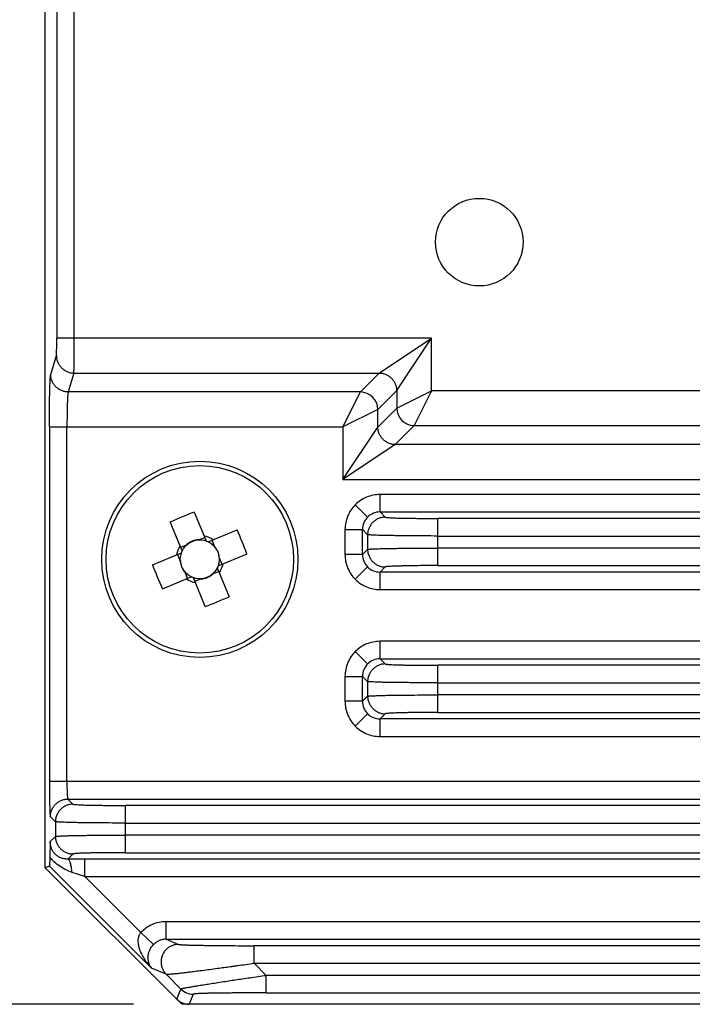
# Model space of a CAD drawing. Header units: inches. Extents: x 0 to 22, y 0 to 17.
# Tile 4 of 29: x 3.5 to 4.3, y 5.8 to 6.9. Entities that reach past the tile are written whole.
import ezdxf

# ---------------------------------------------------------------- set-up
doc = ezdxf.new("R2010")
doc.units = ezdxf.units.IN
doc.header["$LTSCALE"] = 1.21
doc.header["$MEASUREMENT"] = 0
doc.layers.get('0').update_dxf_attribs({"linetype": 'CONTINUOUS'})
doc.layers.add('DIMENSIONS', color=7, linetype='CONTINUOUS')
doc.styles.get("Standard").update_dxf_attribs({"font": 'txt', "width": 0.8})
doc.dimstyles.new('DIMSTYLE_7', dxfattribs={"dimtxt": 0.125, "dimasz": 0.18, "dimexe": 0.18, "dimexo": 0.0625, "dimgap": 0.09, "dimtad": 0, "dimtih": 1, "dimtoh": 1, "dimdec": 1, "dimdsep": 46, "dimtxsty": 'STANDARD', "dimblk": '_FILLED', "dimblk1": '_FILLED', "dimblk2": '_FILLED', "dimcen": 0.09, "dimadec": 0, "dimazin": 0, "dimtfac": 1, "dimtdec": 1, "dimtofl": 0, "dimtmove": 0, "dimatfit": 3, "dimldrblk": '_FILLED', "dimfxl": 1, "dimtolj": 1, "dimarcsym": 0})

# ---------------------------------------------------------------- blocks, each defined once
blk = doc.blocks.new('_FILLED')
at = {"color": 0, "linetype": 'BYBLOCK'}
blk.add_solid([(0, 0), (-1, 0.1736), (-1, -0.1736)], dxfattribs=at)
blk = doc.blocks.new('*D12')
at = {"layer": 'DIMENSIONS', "color": 2, "linetype": 'CONTINUOUS'}
for p, q in [((4.8471, 7.993), (2.6906, 7.993)), ((2.8156, 7.993), (2.8156, 7.1057)), ((2.8156, 5.781), (2.8156, 6.6682)), ((3.6647, 5.781), (2.6906, 5.781))]:
    blk.add_line(p, q, dxfattribs=at)
at = {"layer": 'DIMENSIONS', "color": 2, "linetype": 'CONTINUOUS', "xscale": 0.18, "yscale": 0.18, "zscale": 0.18}
for p, rotation in [((2.8156, 7.993), 90), ((2.8156, 5.781), 270)]:
    blk.add_blockref('_FILLED', p, dxfattribs=dict(at, rotation=rotation))
at = {"layer": 'DIMENSIONS', "color": 2, "linetype": 'CONTINUOUS', "insert": (2.7156, 7.0432), "char_height": 0.125, "width": 0.6, "attachment_point": 2, "line_spacing_factor": 0.9}
blk.add_mtext('56.2\\P[2.21]', dxfattribs=at)

msp = doc.modelspace()

# ---------------------------------------------------------------- linework, layer by layer
at = {"color": 7, "linetype": 'CONTINUOUS'}
for p, q in [((3.5656, 5.9344), (3.5656, 7.8438)), ((3.5982, 6.5293), (3.5982, 7.6434)), ((3.5785, 7.6237), (3.5785, 6.5293)), ((3.9997, 6.5293), (3.5785, 6.5293)), ((3.9408, 6.4901), (3.9997, 6.5293)), ((3.9604, 6.4704), (3.9997, 6.5293)), ((3.9997, 6.4702), (3.9997, 6.5293)), ((3.5717, 6.4884), (3.5781, 6.5097)), ((3.5977, 6.4901), (3.5914, 6.4688)), ((3.5977, 6.4901), (3.9408, 6.4901)), ((3.9196, 6.4688), (3.9408, 6.4901)), ((3.9604, 6.4704), (3.9392, 6.4492)), ((3.9604, 6.4704), (3.9604, 6.4506)), ((3.9604, 6.4506), (3.9997, 6.4702)), ((3.9997, 6.4702), (3.9801, 6.431)), ((4.8567, 6.4702), (3.9997, 6.4702)), ((3.9196, 6.4688), (3.5914, 6.4688)), ((3.9, 6.4296), (3.9196, 6.4688)), ((3.9392, 6.4492), (3.9, 6.4296)), ((3.9392, 6.4293), (3.9604, 6.4506)), ((3.9392, 6.4293), (3.9392, 6.4492)), ((3.5703, 6.4296), (3.5703, 6.0312)), ((3.5703, 6.4296), (3.9, 6.4296)), ((3.59, 6.0312), (3.59, 6.4296)), ((3.9, 6.4296), (3.9, 6.3705)), ((3.9, 6.3705), (3.9392, 6.4293)), ((3.9801, 6.431), (3.9588, 6.4097)), ((3.9801, 6.431), (4.8763, 6.431)), ((3.9588, 6.4097), (3.9, 6.3705)), ((4.8975, 6.4097), (3.9588, 6.4097)), ((3.9, 6.3705), (4.9564, 6.3705)), ((4.9146, 6.3536), (3.9417, 6.3536)), ((3.9417, 6.334), (3.9417, 6.3536)), ((3.9139, 6.3421), (3.9278, 6.3282)), ((3.733, 6.3339), (3.7464, 6.3014)), ((3.9417, 6.334), (3.9474, 6.3282)), ((3.9417, 6.334), (4.9146, 6.334)), ((4.8499, 6.3267), (4.0065, 6.3267)), ((4.0065, 6.2738), (4.0065, 6.3267)), ((3.7195, 6.2903), (3.7061, 6.3228)), ((3.7376, 6.3026), (3.7447, 6.3055)), ((3.7487, 6.3005), (3.7812, 6.3139)), ((3.9023, 6.3143), (3.922, 6.3143)), ((3.9023, 6.3143), (3.9023, 6.2862)), ((3.9277, 6.3085), (3.922, 6.3143)), ((3.922, 6.2862), (3.922, 6.3143)), ((3.9277, 6.3085), (3.9277, 6.2919)), ((4.0065, 6.307), (4.8499, 6.307)), ((3.7178, 6.2944), (3.7249, 6.2973)), ((3.7528, 6.3022), (3.7557, 6.2951)), ((4.8499, 6.2934), (4.0065, 6.2934)), ((3.6861, 6.2746), (3.7185, 6.288)), ((3.7173, 6.2793), (3.7144, 6.2863)), ((3.7598, 6.2736), (3.7923, 6.287)), ((3.761, 6.2823), (3.7639, 6.2753)), ((3.922, 6.2862), (3.9023, 6.2862)), ((3.922, 6.2862), (3.9277, 6.2919)), ((3.7589, 6.2712), (3.7723, 6.2388)), ((3.9139, 6.2584), (3.9278, 6.2723)), ((3.9474, 6.2723), (3.9417, 6.2665)), ((4.0065, 6.2738), (4.8499, 6.2738)), ((3.6972, 6.2477), (3.7296, 6.2611)), ((3.7255, 6.2594), (3.7226, 6.2665)), ((3.7454, 6.2277), (3.732, 6.2601)), ((3.7606, 6.2672), (3.7535, 6.2642)), ((4.9146, 6.2665), (3.9417, 6.2665)), ((3.9417, 6.2468), (3.9417, 6.2665)), ((3.7407, 6.259), (3.7336, 6.256)), ((3.9417, 6.2468), (4.9146, 6.2468)), ((4.9146, 6.1887), (3.9417, 6.1887)), ((3.9417, 6.169), (3.9417, 6.1887)), ((3.9139, 6.1772), (3.9278, 6.1633)), ((3.9417, 6.169), (3.9474, 6.1633)), ((3.9417, 6.169), (4.9146, 6.169)), ((4.8499, 6.1618), (4.0065, 6.1618)), ((4.0065, 6.1088), (4.0065, 6.1618)), ((3.9023, 6.1493), (3.922, 6.1493)), ((3.9023, 6.1493), (3.9023, 6.1213)), ((3.9277, 6.1436), (3.922, 6.1493)), ((3.922, 6.1213), (3.922, 6.1493)), ((3.9277, 6.1436), (3.9277, 6.127)), ((4.0065, 6.1421), (4.8499, 6.1421)), ((4.8499, 6.1285), (4.0065, 6.1285)), ((3.922, 6.1213), (3.9023, 6.1213)), ((3.922, 6.1213), (3.9277, 6.127)), ((3.9139, 6.0934), (3.9278, 6.1073)), ((3.9474, 6.1073), (3.9417, 6.1016)), ((4.0065, 6.1088), (4.8499, 6.1088)), ((4.9146, 6.1016), (3.9417, 6.1016)), ((3.9417, 6.0819), (3.9417, 6.1016)), ((3.9417, 6.0819), (4.9146, 6.0819)), ((5.286, 6.0312), (3.5703, 6.0312)), ((3.591, 6.0115), (3.5967, 6.0058)), ((3.591, 6.0115), (5.2653, 6.0115)), ((5.2006, 6.0043), (3.6557, 6.0043)), ((3.6557, 5.9513), (3.6557, 6.0043)), ((3.577, 5.9861), (3.5713, 5.9919)), ((3.577, 5.9861), (3.577, 5.9695)), ((3.6557, 5.9846), (5.2006, 5.9846)), ((3.5712, 5.9637), (3.5707, 5.9459)), ((3.5712, 5.9637), (3.577, 5.9695)), ((5.2006, 5.971), (3.6557, 5.971)), ((3.6557, 5.9513), (5.2006, 5.9513)), ((3.5967, 5.9498), (3.5909, 5.944)), ((5.2463, 5.9441), (3.61, 5.9441)), ((3.61, 5.9244), (3.61, 5.9441)), ((3.5703, 5.9363), (3.5656, 5.9344)), ((3.5656, 5.9344), (3.719, 5.781)), ((3.5703, 5.9363), (3.6851, 5.8215)), ((3.61, 5.9244), (3.5957, 5.9291)), ((3.61, 5.9244), (3.6729, 5.8615)), ((3.61, 5.9244), (5.2463, 5.9244)), ((5.1549, 5.8737), (3.7015, 5.8737)), ((3.7015, 5.854), (3.7015, 5.8737)), ((3.6871, 5.848), (3.6729, 5.8615)), ((3.7015, 5.854), (3.7153, 5.8483)), ((3.7015, 5.854), (5.1549, 5.854)), ((5.056, 5.8468), (3.8003, 5.8468)), ((3.8003, 5.8271), (3.8003, 5.8468)), ((3.7014, 5.8147), (3.6851, 5.8215)), ((3.8003, 5.8271), (3.8139, 5.8135)), ((3.8003, 5.8271), (5.056, 5.8271)), ((3.7014, 5.8147), (3.718, 5.7981)), ((5.0424, 5.8135), (3.8139, 5.8135)), ((3.8139, 5.7939), (3.8139, 5.8135)), ((3.7133, 5.7867), (3.718, 5.7981)), ((3.7319, 5.7924), (3.7272, 5.781)), ((3.8139, 5.7939), (5.0424, 5.7939)), ((5.1373, 5.781), (3.719, 5.781))]:
    msp.add_line(p, q, dxfattribs=at)
for centre, radius in [((4.0532, 6.6371), 0.0492), ((3.7392, 6.2808), 0.1102), ((3.7392, 6.2808), 0.1053), ((3.7392, 6.2808), 0.0219)]:
    msp.add_circle(centre, radius, dxfattribs=at)
for centre, radius, start, end in [((3.9194, 6.449), 0.0198, 0.5179, 89.4819), ((3.9802, 6.4508), 0.0198, 180.5183, 269.4816), ((3.8844, 5.9292), 0.432, 110.5161, 114.3805), ((3.9417, 6.3143), 0.0197, 89.9461, 180.054), ((3.7392, 6.2808), 0.0266, 55.6789, 79.2177), ((3.3876, 6.1355), 0.432, 20.5161, 24.3805), ((3.7392, 6.2808), 0.0266, 145.6789, 169.2177), ((3.9417, 6.2862), 0.0197, 179.9461, 270.054), ((4.0907, 6.426), 0.432, 200.5161, 204.3805), ((3.7392, 6.2808), 0.0266, 325.6789, 349.2177), ((3.7392, 6.2808), 0.0266, 235.6789, 259.2177), ((3.5939, 6.6323), 0.432, 290.5161, 294.3805), ((3.9417, 6.1493), 0.0197, 89.9461, 180.054), ((3.9417, 6.1212), 0.0197, 179.9461, 270.054), ((3.6096, 3.1746), 2.7695, 89.9914, 90.3862)]:
    msp.add_arc(centre, radius, start, end, dxfattribs=at)
for centre, major_axis, ratio, start_param, end_param in [((3.7381, 6.2833), (-0.0074, 0.0179), 0.990116, -0.369414, 0.369414), ((3.7417, 6.2818), (0.0179, 0.0074), 0.990116, -0.369414, 0.369414), ((3.7367, 6.2797), (0.0179, 0.0074), 0.990116, 2.772179, 3.511006), ((3.7402, 6.2783), (-0.0074, 0.0179), 0.990116, -3.511006, -2.772179), ((3.7272, 5.8007), (0.0075, 0.0182), 0.999599, -3.53415, -2.749036)]:
    msp.add_ellipse(centre, major_axis=major_axis, ratio=ratio, start_param=start_param, end_param=end_param, dxfattribs=at)
for points, knots in [([(3.5781, 6.5097), (3.5781, 6.5098), (3.5781, 6.51), (3.5782, 6.5104), (3.5782, 6.511), (3.5783, 6.5118), (3.5783, 6.5127), (3.5783, 6.5141), (3.5784, 6.5162), (3.5785, 6.519), (3.5785, 6.5222), (3.5785, 6.5256), (3.5785, 6.528), (3.5785, 6.5293)], [0, 0, 0, 0, 0.013769, 0.036089, 0.066586, 0.104848, 0.150441, 0.20287, 0.326187, 0.470884, 0.633763, 0.811556, 1, 1, 1, 1]), ([(3.5977, 6.4901), (3.5978, 6.4902), (3.5978, 6.4907), (3.5978, 6.4915), (3.5979, 6.4926), (3.5979, 6.4941), (3.598, 6.4958), (3.598, 6.4987), (3.5981, 6.503), (3.5981, 6.5088), (3.5982, 6.5153), (3.5982, 6.5222), (3.5982, 6.5269), (3.5982, 6.5293)], [0, 0, 0, 0, 0.012375, 0.033345, 0.062601, 0.099824, 0.14469, 0.196877, 0.321924, 0.471592, 0.639363, 0.817934, 1, 1, 1, 1]), ([(3.5781, 6.5097), (3.5781, 6.5084), (3.5783, 6.5058), (3.5795, 6.5021), (3.5814, 6.4988), (3.5839, 6.4958), (3.5868, 6.4934), (3.5902, 6.4915), (3.5939, 6.4903), (3.5964, 6.4901), (3.5977, 6.4901)], [0, 0, 0, 0, 0.126937, 0.251685, 0.375657, 0.499447, 0.623278, 0.747515, 0.872738, 1, 1, 1, 1]), ([(3.5703, 6.4296), (3.5703, 6.4332), (3.5703, 6.4404), (3.5704, 6.4508), (3.5705, 6.4604), (3.5706, 6.4679), (3.5708, 6.4732), (3.5709, 6.4767), (3.571, 6.4797), (3.5711, 6.4824), (3.5713, 6.4845), (3.5714, 6.4863), (3.5715, 6.4874), (3.5716, 6.488), (3.5717, 6.4883), (3.5717, 6.4884)], [0, 0, 0, 0, 0.186648, 0.364187, 0.529782, 0.67784, 0.743382, 0.802499, 0.854722, 0.89958, 0.936668, 0.965822, 0.986949, 0.994484, 1, 1, 1, 1]), ([(3.5914, 6.4688), (3.5901, 6.4688), (3.5875, 6.4691), (3.5838, 6.4703), (3.5804, 6.4721), (3.5775, 6.4746), (3.575, 6.4775), (3.5732, 6.4808), (3.572, 6.4845), (3.5717, 6.4871), (3.5717, 6.4884)], [0, 0, 0, 0, 0.127366, 0.252463, 0.376647, 0.500542, 0.624352, 0.748309, 0.873056, 1, 1, 1, 1]), ([(3.9408, 6.4901), (3.9421, 6.49), (3.9447, 6.4898), (3.9484, 6.4886), (3.9517, 6.4867), (3.9546, 6.4842), (3.9571, 6.4813), (3.9589, 6.478), (3.9601, 6.4743), (3.9604, 6.4717), (3.9604, 6.4704)], [0, 0, 0, 0, 0.126998, 0.251901, 0.376044, 0.5, 0.623956, 0.748099, 0.873002, 1, 1, 1, 1]), ([(3.5914, 6.4688), (3.5913, 6.4687), (3.5913, 6.4686), (3.5912, 6.4681), (3.5911, 6.4674), (3.5909, 6.4662), (3.5908, 6.4647), (3.5907, 6.463), (3.5906, 6.461), (3.5905, 6.4587), (3.5903, 6.4551), (3.5902, 6.4501), (3.5901, 6.4437), (3.59, 6.4367), (3.59, 6.432), (3.59, 6.4296)], [0, 0, 0, 0, 0.005487, 0.013077, 0.034527, 0.064136, 0.101582, 0.14652, 0.198599, 0.25746, 0.322744, 0.470626, 0.636783, 0.815236, 1, 1, 1, 1]), ([(3.9588, 6.4097), (3.9575, 6.4097), (3.9549, 6.41), (3.9513, 6.4112), (3.9479, 6.4131), (3.945, 6.4155), (3.9425, 6.4185), (3.9407, 6.4218), (3.9395, 6.4255), (3.9392, 6.4281), (3.9392, 6.4293)], [0, 0, 0, 0, 0.126998, 0.251901, 0.376044, 0.5, 0.623956, 0.748099, 0.873002, 1, 1, 1, 1]), ([(3.9417, 6.3536), (3.9391, 6.3536), (3.9339, 6.3531), (3.9265, 6.3509), (3.9197, 6.3472), (3.9157, 6.3439), (3.9139, 6.3421)], [0, 0, 0, 0, 0.253595, 0.499946, 0.746343, 1, 1, 1, 1]), ([(3.9139, 6.3421), (3.912, 6.3402), (3.9087, 6.3363), (3.9051, 6.3294), (3.9028, 6.322), (3.9024, 6.3169), (3.9023, 6.3143)], [0, 0, 0, 0, 0.253591, 0.49994, 0.74634, 1, 1, 1, 1]), ([(3.9474, 6.3282), (3.9461, 6.3282), (3.9435, 6.3279), (3.9398, 6.3267), (3.9365, 6.3249), (3.9335, 6.3224), (3.9311, 6.3195), (3.9292, 6.3161), (3.928, 6.3124), (3.9277, 6.3098), (3.9277, 6.3085)], [0, 0, 0, 0, 0.127206, 0.252134, 0.376187, 0.5, 0.623813, 0.747866, 0.872794, 1, 1, 1, 1]), ([(3.9474, 6.3282), (3.9474, 6.3282), (3.9475, 6.3282), (3.9476, 6.3281), (3.9479, 6.3281), (3.9483, 6.328), (3.9489, 6.3279), (3.9496, 6.3278), (3.9504, 6.3278), (3.9513, 6.3277), (3.9528, 6.3276), (3.955, 6.3275), (3.958, 6.3274), (3.9615, 6.3272), (3.9654, 6.3271), (3.9696, 6.327), (3.9742, 6.327), (3.9791, 6.3269), (3.9861, 6.3268), (3.9952, 6.3267), (4.0026, 6.3267), (4.0065, 6.3267)], [0, 0, 0, 0, 0.001227, 0.00296, 0.008033, 0.015298, 0.024764, 0.03643, 0.050286, 0.066321, 0.084525, 0.127321, 0.178249, 0.236819, 0.302536, 0.374844, 0.452931, 0.535924, 0.622948, 0.806359, 1, 1, 1, 1]), ([(4.0065, 6.307), (4.0014, 6.307), (3.9915, 6.3071), (3.9794, 6.3071), (3.97, 6.3072), (3.9635, 6.3073), (3.9574, 6.3074), (3.9517, 6.3075), (3.9465, 6.3076), (3.942, 6.3077), (3.938, 6.3078), (3.935, 6.3079), (3.933, 6.308), (3.9317, 6.3081), (3.9306, 6.3082), (3.9297, 6.3082), (3.9289, 6.3083), (3.9284, 6.3084), (3.9281, 6.3084), (3.9279, 6.3085), (3.9278, 6.3085), (3.9278, 6.3085), (3.9277, 6.3085)], [0, 0, 0, 0, 0.19174, 0.376402, 0.463981, 0.547273, 0.625441, 0.697644, 0.763123, 0.821426, 0.872182, 0.91502, 0.933354, 0.949569, 0.963621, 0.975464, 0.985056, 0.992354, 0.995133, 0.99733, 0.998946, 1, 1, 1, 1]), ([(3.9277, 6.2919), (3.9278, 6.292), (3.9278, 6.292), (3.9279, 6.292), (3.9281, 6.2921), (3.9284, 6.2921), (3.9289, 6.2922), (3.9297, 6.2922), (3.9306, 6.2923), (3.9317, 6.2924), (3.933, 6.2925), (3.935, 6.2926), (3.938, 6.2927), (3.942, 6.2928), (3.9465, 6.2929), (3.9517, 6.293), (3.9574, 6.2931), (3.9635, 6.2932), (3.97, 6.2933), (3.9794, 6.2934), (3.9915, 6.2934), (4.0014, 6.2934), (4.0065, 6.2934)], [0, 0, 0, 0, 0.001054, 0.00267, 0.004866, 0.007646, 0.014944, 0.024535, 0.036379, 0.050431, 0.066646, 0.08498, 0.127817, 0.178573, 0.236877, 0.302355, 0.374559, 0.452726, 0.536019, 0.623598, 0.80826, 1, 1, 1, 1]), ([(3.9023, 6.2862), (3.9023, 6.2836), (3.9028, 6.2784), (3.9051, 6.271), (3.9087, 6.2642), (3.912, 6.2602), (3.9139, 6.2584)], [0, 0, 0, 0, 0.253595, 0.499946, 0.746343, 1, 1, 1, 1]), ([(3.9277, 6.2919), (3.9277, 6.2906), (3.928, 6.288), (3.9292, 6.2844), (3.9311, 6.281), (3.9335, 6.278), (3.9365, 6.2756), (3.9398, 6.2737), (3.9435, 6.2725), (3.9461, 6.2723), (3.9474, 6.2723)], [0, 0, 0, 0, 0.127204, 0.252131, 0.376184, 0.499998, 0.623812, 0.747866, 0.872796, 1, 1, 1, 1]), ([(4.0065, 6.2738), (4.0026, 6.2738), (3.9952, 6.2738), (3.9861, 6.2737), (3.9791, 6.2736), (3.9742, 6.2735), (3.9696, 6.2734), (3.9654, 6.2733), (3.9615, 6.2732), (3.958, 6.2731), (3.9551, 6.273), (3.9528, 6.2729), (3.9513, 6.2728), (3.9504, 6.2727), (3.9496, 6.2726), (3.9489, 6.2726), (3.9483, 6.2725), (3.9479, 6.2724), (3.9476, 6.2724), (3.9475, 6.2723), (3.9474, 6.2723), (3.9474, 6.2723)], [0, 0, 0, 0, 0.193641, 0.377049, 0.464072, 0.547063, 0.625149, 0.697455, 0.763171, 0.82174, 0.872669, 0.915465, 0.933669, 0.949706, 0.963562, 0.975229, 0.984696, 0.991963, 0.997038, 0.998772, 1, 1, 1, 1]), ([(3.9139, 6.2584), (3.9157, 6.2565), (3.9197, 6.2532), (3.9265, 6.2496), (3.9339, 6.2474), (3.9391, 6.2469), (3.9417, 6.2468)], [0, 0, 0, 0, 0.253591, 0.49994, 0.74634, 1, 1, 1, 1]), ([(3.9417, 6.1887), (3.9391, 6.1887), (3.9339, 6.1882), (3.9265, 6.186), (3.9197, 6.1823), (3.9157, 6.179), (3.9139, 6.1772)], [0, 0, 0, 0, 0.253595, 0.499946, 0.746343, 1, 1, 1, 1]), ([(3.9139, 6.1772), (3.912, 6.1753), (3.9087, 6.1713), (3.9051, 6.1645), (3.9028, 6.1571), (3.9024, 6.1519), (3.9023, 6.1493)], [0, 0, 0, 0, 0.253591, 0.49994, 0.74634, 1, 1, 1, 1]), ([(3.9474, 6.1633), (3.9461, 6.1633), (3.9435, 6.163), (3.9398, 6.1618), (3.9365, 6.1599), (3.9335, 6.1575), (3.9311, 6.1545), (3.9292, 6.1512), (3.928, 6.1475), (3.9277, 6.1449), (3.9277, 6.1436)], [0, 0, 0, 0, 0.127206, 0.252134, 0.376187, 0.5, 0.623813, 0.747866, 0.872794, 1, 1, 1, 1]), ([(3.9474, 6.1633), (3.9474, 6.1633), (3.9475, 6.1632), (3.9476, 6.1632), (3.9479, 6.1631), (3.9483, 6.163), (3.9489, 6.163), (3.9496, 6.1629), (3.9504, 6.1628), (3.9513, 6.1628), (3.9528, 6.1627), (3.955, 6.1625), (3.958, 6.1624), (3.9615, 6.1623), (3.9654, 6.1622), (3.9696, 6.1621), (3.9742, 6.162), (3.9791, 6.1619), (3.9861, 6.1619), (3.9952, 6.1618), (4.0026, 6.1618), (4.0065, 6.1618)], [0, 0, 0, 0, 0.001227, 0.00296, 0.008033, 0.015298, 0.024764, 0.036429, 0.050285, 0.06632, 0.084523, 0.127318, 0.178246, 0.236814, 0.30253, 0.374838, 0.452926, 0.535919, 0.622945, 0.806358, 1, 1, 1, 1]), ([(4.0065, 6.1421), (4.0014, 6.1421), (3.9915, 6.1421), (3.9794, 6.1422), (3.97, 6.1423), (3.9635, 6.1423), (3.9574, 6.1424), (3.9517, 6.1425), (3.9465, 6.1426), (3.942, 6.1427), (3.938, 6.1429), (3.935, 6.143), (3.933, 6.1431), (3.9317, 6.1431), (3.9306, 6.1432), (3.9297, 6.1433), (3.9289, 6.1434), (3.9284, 6.1434), (3.9281, 6.1435), (3.9279, 6.1435), (3.9278, 6.1435), (3.9278, 6.1436), (3.9277, 6.1436)], [0, 0, 0, 0, 0.19174, 0.376402, 0.463981, 0.547273, 0.625441, 0.697644, 0.763123, 0.821426, 0.872182, 0.91502, 0.933354, 0.949569, 0.963621, 0.975464, 0.985056, 0.992354, 0.995133, 0.99733, 0.998946, 1, 1, 1, 1]), ([(3.9277, 6.127), (3.9278, 6.127), (3.9278, 6.127), (3.9279, 6.1271), (3.9281, 6.1271), (3.9284, 6.1272), (3.9289, 6.1272), (3.9297, 6.1273), (3.9306, 6.1274), (3.9317, 6.1274), (3.933, 6.1275), (3.935, 6.1276), (3.938, 6.1277), (3.942, 6.1278), (3.9465, 6.128), (3.9517, 6.1281), (3.9574, 6.1282), (3.9635, 6.1283), (3.97, 6.1283), (3.9794, 6.1284), (3.9915, 6.1285), (4.0014, 6.1285), (4.0065, 6.1285)], [0, 0, 0, 0, 0.001054, 0.00267, 0.004866, 0.007646, 0.014944, 0.024535, 0.036379, 0.050431, 0.066646, 0.08498, 0.127817, 0.178573, 0.236877, 0.302355, 0.374559, 0.452726, 0.536019, 0.623598, 0.80826, 1, 1, 1, 1]), ([(3.9023, 6.1213), (3.9023, 6.1187), (3.9028, 6.1135), (3.9051, 6.1061), (3.9087, 6.0993), (3.912, 6.0953), (3.9139, 6.0934)], [0, 0, 0, 0, 0.253595, 0.499946, 0.746343, 1, 1, 1, 1]), ([(3.9277, 6.127), (3.9277, 6.1257), (3.928, 6.1231), (3.9292, 6.1194), (3.9311, 6.116), (3.9335, 6.1131), (3.9365, 6.1107), (3.9398, 6.1088), (3.9435, 6.1076), (3.9461, 6.1073), (3.9474, 6.1073)], [0, 0, 0, 0, 0.127204, 0.252131, 0.376184, 0.499998, 0.623812, 0.747866, 0.872796, 1, 1, 1, 1]), ([(4.0065, 6.1088), (4.0026, 6.1088), (3.9952, 6.1088), (3.9861, 6.1087), (3.9791, 6.1087), (3.9742, 6.1086), (3.9696, 6.1085), (3.9654, 6.1084), (3.9615, 6.1083), (3.958, 6.1082), (3.9551, 6.108), (3.9528, 6.1079), (3.9513, 6.1078), (3.9504, 6.1078), (3.9496, 6.1077), (3.9489, 6.1076), (3.9483, 6.1076), (3.9479, 6.1075), (3.9476, 6.1074), (3.9475, 6.1074), (3.9474, 6.1073), (3.9474, 6.1073)], [0, 0, 0, 0, 0.193641, 0.377049, 0.464072, 0.547063, 0.625149, 0.697455, 0.763171, 0.82174, 0.872669, 0.915465, 0.933669, 0.949706, 0.963562, 0.975229, 0.984696, 0.991963, 0.997038, 0.998772, 1, 1, 1, 1]), ([(3.9139, 6.0934), (3.9157, 6.0916), (3.9197, 6.0883), (3.9265, 6.0846), (3.9339, 6.0824), (3.9391, 6.0819), (3.9417, 6.0819)], [0, 0, 0, 0, 0.253591, 0.49994, 0.74634, 1, 1, 1, 1]), ([(3.5703, 6.0312), (3.5703, 6.0287), (3.5703, 6.0237), (3.5704, 6.0165), (3.5704, 6.0108), (3.5705, 6.0066), (3.5706, 6.0038), (3.5706, 6.0013), (3.5707, 5.999), (3.5708, 5.997), (3.5709, 5.9955), (3.5709, 5.9945), (3.571, 5.9939), (3.571, 5.9933), (3.5711, 5.9928), (3.5711, 5.9925), (3.5712, 5.9922), (3.5712, 5.992), (3.5713, 5.9919), (3.5713, 5.9919), (3.5713, 5.9919)], [0, 0, 0, 0, 0.1938, 0.378306, 0.548042, 0.625551, 0.697187, 0.762293, 0.820409, 0.87113, 0.914048, 0.932456, 0.948762, 0.962918, 0.974876, 0.984589, 0.992019, 0.997138, 0.998839, 1, 1, 1, 1]), ([(3.59, 6.0312), (3.59, 6.0299), (3.59, 6.0275), (3.59, 6.0239), (3.5901, 6.021), (3.5902, 6.0189), (3.5903, 6.0175), (3.5903, 6.0162), (3.5904, 6.0151), (3.5905, 6.0141), (3.5906, 6.0132), (3.5907, 6.0126), (3.5908, 6.0121), (3.5908, 6.0117), (3.5909, 6.0116), (3.5909, 6.0115), (3.591, 6.0115)], [0, 0, 0, 0, 0.191165, 0.375247, 0.545583, 0.623517, 0.69552, 0.76084, 0.819036, 0.869747, 0.912616, 0.9473, 0.973483, 0.990935, 0.996428, 1, 1, 1, 1]), ([(3.5713, 5.9919), (3.5713, 5.9932), (3.5716, 5.9957), (3.5728, 5.9994), (3.5746, 6.0028), (3.5771, 6.0057), (3.58, 6.0082), (3.5834, 6.0101), (3.5871, 6.0113), (3.5897, 6.0115), (3.591, 6.0115)], [0, 0, 0, 0, 0.127206, 0.252134, 0.376187, 0.5, 0.623813, 0.747866, 0.872794, 1, 1, 1, 1]), ([(3.5967, 6.0058), (3.5954, 6.0058), (3.5928, 6.0055), (3.5891, 6.0043), (3.5858, 6.0025), (3.5828, 6), (3.5804, 5.9971), (3.5785, 5.9937), (3.5773, 5.99), (3.577, 5.9874), (3.577, 5.9861)], [0, 0, 0, 0, 0.127209, 0.25214, 0.376193, 0.500004, 0.623814, 0.747865, 0.872793, 1, 1, 1, 1]), ([(3.5967, 6.0058), (3.5967, 6.0058), (3.5968, 6.0057), (3.5969, 6.0057), (3.5972, 6.0056), (3.5976, 6.0056), (3.5982, 6.0055), (3.5989, 6.0054), (3.5997, 6.0053), (3.6006, 6.0053), (3.6021, 6.0052), (3.6043, 6.0051), (3.6073, 6.0049), (3.6108, 6.0048), (3.6147, 6.0047), (3.6189, 6.0046), (3.6235, 6.0045), (3.6284, 6.0045), (3.6354, 6.0044), (3.6445, 6.0043), (3.6519, 6.0043), (3.6557, 6.0043)], [0, 0, 0, 0, 0.001227, 0.00296, 0.008033, 0.015298, 0.024764, 0.036429, 0.050285, 0.06632, 0.084523, 0.127318, 0.178246, 0.236814, 0.30253, 0.374838, 0.452926, 0.535919, 0.622945, 0.806358, 1, 1, 1, 1]), ([(3.6557, 5.9846), (3.6507, 5.9846), (3.6408, 5.9846), (3.6286, 5.9847), (3.6193, 5.9848), (3.6128, 5.9849), (3.6066, 5.9849), (3.601, 5.985), (3.5958, 5.9851), (3.5912, 5.9853), (3.5873, 5.9854), (3.5843, 5.9855), (3.5823, 5.9856), (3.581, 5.9857), (3.5799, 5.9857), (3.579, 5.9858), (3.5782, 5.9859), (3.5777, 5.9859), (3.5774, 5.986), (3.5772, 5.986), (3.5771, 5.9861), (3.5771, 5.9861), (3.577, 5.9861)], [0, 0, 0, 0, 0.19174, 0.376402, 0.463981, 0.547273, 0.625441, 0.697644, 0.763123, 0.821426, 0.872182, 0.91502, 0.933353, 0.949569, 0.963621, 0.975464, 0.985056, 0.992354, 0.995134, 0.99733, 0.998946, 1, 1, 1, 1]), ([(3.5909, 5.944), (3.5895, 5.944), (3.5868, 5.9443), (3.5836, 5.9452), (3.5813, 5.9463), (3.5796, 5.9473), (3.5781, 5.9484), (3.5762, 5.9501), (3.5746, 5.9522), (3.5733, 5.9544), (3.5723, 5.9567), (3.5714, 5.9598), (3.5712, 5.9624), (3.5712, 5.9637)], [0, 0, 0, 0, 0.132603, 0.258983, 0.320774, 0.382037, 0.443223, 0.50463, 0.629156, 0.691534, 0.752388, 0.871585, 1, 1, 1, 1]), ([(3.577, 5.9695), (3.5771, 5.9695), (3.5771, 5.9696), (3.5772, 5.9696), (3.5774, 5.9696), (3.5777, 5.9697), (3.5782, 5.9698), (3.579, 5.9698), (3.5799, 5.9699), (3.581, 5.97), (3.5823, 5.97), (3.5843, 5.9701), (3.5873, 5.9702), (3.5912, 5.9704), (3.5958, 5.9705), (3.601, 5.9706), (3.6066, 5.9707), (3.6128, 5.9708), (3.6193, 5.9708), (3.6286, 5.9709), (3.6408, 5.971), (3.6507, 5.971), (3.6557, 5.971)], [0, 0, 0, 0, 0.001054, 0.00267, 0.004866, 0.007646, 0.014944, 0.024535, 0.036379, 0.050431, 0.066646, 0.08498, 0.127817, 0.178573, 0.236877, 0.302355, 0.374559, 0.452726, 0.536019, 0.623598, 0.80826, 1, 1, 1, 1]), ([(3.577, 5.9695), (3.577, 5.9682), (3.5773, 5.9656), (3.5785, 5.9619), (3.5804, 5.9586), (3.5828, 5.9556), (3.5858, 5.9532), (3.5891, 5.9513), (3.5928, 5.9501), (3.5954, 5.9498), (3.5967, 5.9498)], [0, 0, 0, 0, 0.127204, 0.252132, 0.376185, 0.499998, 0.623812, 0.747866, 0.872795, 1, 1, 1, 1]), ([(3.6557, 5.9513), (3.6519, 5.9513), (3.6445, 5.9513), (3.6354, 5.9513), (3.6284, 5.9512), (3.6235, 5.9511), (3.6189, 5.951), (3.6147, 5.9509), (3.6108, 5.9508), (3.6073, 5.9507), (3.6043, 5.9506), (3.6021, 5.9505), (3.6006, 5.9504), (3.5997, 5.9503), (3.5989, 5.9502), (3.5982, 5.9501), (3.5976, 5.9501), (3.5972, 5.95), (3.5969, 5.9499), (3.5968, 5.9499), (3.5967, 5.9499), (3.5967, 5.9498)], [0, 0, 0, 0, 0.193628, 0.377022, 0.464038, 0.547023, 0.625104, 0.697407, 0.763122, 0.821692, 0.872624, 0.915426, 0.933633, 0.949673, 0.963534, 0.975205, 0.984678, 0.99195, 0.997032, 0.998769, 1, 1, 1, 1]), ([(3.5707, 5.9459), (3.5707, 5.9452), (3.5706, 5.944), (3.5706, 5.9422), (3.5706, 5.9406), (3.5705, 5.9394), (3.5705, 5.9386), (3.5705, 5.938), (3.5704, 5.9375), (3.5704, 5.9371), (3.5704, 5.9368), (3.5704, 5.9366), (3.5703, 5.9364), (3.5703, 5.9364), (3.5703, 5.9363), (3.5703, 5.9363), (3.5703, 5.9363)], [0, 0, 0, 0, 0.197997, 0.382915, 0.551492, 0.699794, 0.764945, 0.823294, 0.874228, 0.917157, 0.95154, 0.976925, 0.986142, 0.993018, 0.997576, 1, 1, 1, 1]), ([(3.5957, 5.9291), (3.5909, 5.9307), (3.5841, 5.9343), (3.5761, 5.9405), (3.5724, 5.944), (3.5707, 5.9459)], [0, 0, 0, 0, 0.49599, 0.749333, 1, 1, 1, 1]), ([(3.5957, 5.9291), (3.5956, 5.9301), (3.5954, 5.9321), (3.595, 5.9348), (3.5945, 5.9373), (3.5939, 5.9395), (3.5933, 5.9413), (3.5927, 5.9425), (3.5921, 5.9433), (3.5917, 5.9437), (3.5913, 5.9439), (3.591, 5.944), (3.5909, 5.944)], [0, 0, 0, 0, 0.185408, 0.358492, 0.516364, 0.656206, 0.775414, 0.871924, 0.911448, 0.945357, 0.974367, 1, 1, 1, 1]), ([(3.7015, 5.8737), (3.6988, 5.8737), (3.6934, 5.8732), (3.6858, 5.8708), (3.6789, 5.8669), (3.6748, 5.8634), (3.6729, 5.8615)], [0, 0, 0, 0, 0.253722, 0.499912, 0.746184, 1, 1, 1, 1]), ([(3.6729, 5.8615), (3.6722, 5.8607), (3.6714, 5.8595), (3.6706, 5.8577), (3.6701, 5.8559), (3.6697, 5.8537), (3.6697, 5.8511), (3.67, 5.8486), (3.6706, 5.8453), (3.6716, 5.842), (3.673, 5.8388), (3.6748, 5.8352), (3.6774, 5.8308), (3.681, 5.8259), (3.6837, 5.8229), (3.6851, 5.8215)], [0, 0, 0, 0, 0.067725, 0.099332, 0.129921, 0.189853, 0.247778, 0.303084, 0.357125, 0.468976, 0.529941, 0.594254, 0.729536, 0.867667, 1, 1, 1, 1]), ([(3.7015, 5.854), (3.7001, 5.8541), (3.6975, 5.8538), (3.6936, 5.8526), (3.6901, 5.8507), (3.6881, 5.8489), (3.6871, 5.848)], [0, 0, 0, 0, 0.250408, 0.499879, 0.749379, 1, 1, 1, 1]), ([(3.681, 5.8347), (3.6811, 5.8352), (3.6812, 5.8363), (3.6816, 5.838), (3.6821, 5.8396), (3.6827, 5.8412), (3.6834, 5.8428), (3.6847, 5.8452), (3.6861, 5.8469), (3.6871, 5.848)], [0, 0, 0, 0, 0.110184, 0.225786, 0.338421, 0.450804, 0.567501, 0.692917, 1, 1, 1, 1]), ([(3.7153, 5.8483), (3.714, 5.8483), (3.7115, 5.8481), (3.7078, 5.8469), (3.7045, 5.8452), (3.7015, 5.8428), (3.699, 5.8398), (3.6971, 5.8364), (3.696, 5.8326), (3.6957, 5.8299), (3.6957, 5.8286)], [0, 0, 0, 0, 0.124179, 0.246932, 0.369327, 0.492144, 0.616217, 0.742876, 0.873065, 1, 1, 1, 1]), ([(3.7153, 5.8483), (3.7154, 5.8483), (3.7155, 5.8483), (3.7157, 5.8482), (3.716, 5.8482), (3.7165, 5.8481), (3.7172, 5.848), (3.7183, 5.848), (3.7196, 5.8479), (3.7211, 5.8478), (3.7228, 5.8477), (3.7254, 5.8476), (3.7289, 5.8475), (3.7336, 5.8474), (3.7388, 5.8473), (3.7445, 5.8472), (3.7507, 5.8471), (3.7598, 5.847), (3.7715, 5.8469), (3.7859, 5.8468), (3.7955, 5.8468), (3.8003, 5.8468)], [0, 0, 0, 0, 0.001728, 0.004243, 0.007535, 0.011581, 0.021841, 0.034821, 0.05031, 0.068095, 0.087963, 0.109697, 0.158175, 0.213142, 0.274474, 0.342048, 0.415546, 0.49387, 0.659819, 0.830458, 1, 1, 1, 1]), ([(3.681, 5.8347), (3.681, 5.8339), (3.6809, 5.8325), (3.6811, 5.8305), (3.6814, 5.8287), (3.6819, 5.827), (3.6825, 5.8254), (3.6835, 5.8235), (3.6844, 5.8222), (3.6851, 5.8215)], [0, 0, 0, 0, 0.159771, 0.295328, 0.424808, 0.550295, 0.669895, 0.784184, 1, 1, 1, 1]), ([(3.6957, 5.8286), (3.6957, 5.8273), (3.6959, 5.8247), (3.6969, 5.8216), (3.698, 5.8193), (3.6993, 5.8171), (3.7005, 5.8156), (3.7014, 5.8147)], [0, 0, 0, 0, 0.255767, 0.503436, 0.627593, 0.752692, 1, 1, 1, 1]), ([(3.7014, 5.8147), (3.7014, 5.8147), (3.7016, 5.8147), (3.7018, 5.8147), (3.7021, 5.8147), (3.7027, 5.8147), (3.7036, 5.8148), (3.7049, 5.8149), (3.7065, 5.815), (3.7083, 5.8151), (3.7102, 5.8153), (3.7131, 5.8156), (3.7171, 5.816), (3.7223, 5.8167), (3.728, 5.8174), (3.7345, 5.8182), (3.742, 5.8191), (3.7503, 5.8202), (3.7585, 5.8213), (3.7662, 5.8224), (3.7723, 5.8232), (3.7774, 5.8239), (3.7833, 5.8247), (3.791, 5.8258), (3.7972, 5.8267), (3.8003, 5.8271)], [0, 0, 0, 0, 0.001449, 0.003797, 0.007006, 0.01104, 0.021426, 0.034647, 0.050392, 0.068353, 0.088219, 0.109683, 0.156576, 0.208602, 0.266066, 0.330579, 0.4051, 0.49299, 0.582034, 0.655735, 0.72591, 0.766875, 0.811404, 0.904756, 1, 1, 1, 1]), ([(3.718, 5.7981), (3.718, 5.7982), (3.7181, 5.7982), (3.7182, 5.7983), (3.7184, 5.7984), (3.7188, 5.7985), (3.7191, 5.7986), (3.7198, 5.7987), (3.7208, 5.799), (3.7221, 5.7992), (3.7237, 5.7995), (3.7255, 5.7999), (3.7275, 5.8002), (3.7296, 5.8006), (3.7327, 5.8011), (3.737, 5.8019), (3.7425, 5.8028), (3.7488, 5.8038), (3.7559, 5.8049), (3.7637, 5.8061), (3.7716, 5.8073), (3.7794, 5.8085), (3.7873, 5.8097), (3.7957, 5.8109), (3.8047, 5.8122), (3.8108, 5.8131), (3.8139, 5.8135)], [0, 0, 0, 0, 0.000983, 0.002694, 0.005199, 0.008492, 0.012553, 0.017354, 0.029065, 0.043384, 0.060064, 0.078854, 0.099504, 0.121791, 0.145607, 0.197516, 0.255024, 0.319597, 0.393449, 0.477663, 0.563228, 0.641138, 0.719806, 0.809055, 0.903687, 1, 1, 1, 1]), ([(3.8139, 5.7939), (3.8091, 5.7939), (3.7995, 5.7938), (3.7874, 5.7938), (3.7779, 5.7937), (3.7711, 5.7936), (3.7646, 5.7936), (3.7586, 5.7935), (3.7532, 5.7934), (3.7484, 5.7933), (3.7442, 5.7932), (3.741, 5.7931), (3.7386, 5.793), (3.737, 5.7929), (3.7356, 5.7928), (3.7345, 5.7927), (3.7337, 5.7927), (3.7332, 5.7926), (3.7328, 5.7926), (3.7325, 5.7925), (3.7323, 5.7925), (3.7322, 5.7925), (3.7321, 5.7925), (3.732, 5.7925), (3.7319, 5.7924), (3.7319, 5.7924), (3.7319, 5.7924), (3.7319, 5.7924), (3.7319, 5.7924)], [0, 0, 0, 0, 0.17535, 0.352304, 0.439141, 0.523099, 0.602594, 0.676042, 0.742091, 0.800323, 0.850994, 0.896131, 0.917256, 0.93708, 0.955068, 0.970686, 0.977439, 0.983404, 0.988519, 0.992723, 0.994465, 0.995958, 0.997195, 0.998173, 0.998889, 0.999356, 0.999646, 1, 1, 1, 1])]:
    msp.add_open_spline(points, degree=3, knots=knots, dxfattribs=at)
msp.add_open_spline([(3.718, 5.7981), (3.7198, 5.7963), (3.7242, 5.7934), (3.7294, 5.7924), (3.7319, 5.7924)], degree=3, dxfattribs=at)

# ---------------------------------------------------------------- dimensions: what is measured, and where the dimension line sits
at = {"layer": 'DIMENSIONS', "color": 2, "linetype": 'CONTINUOUS'}
dim = msp.add_linear_dim(base=(2.8156, 5.781), p1=(4.8471, 7.993), p2=(3.6647, 5.781), angle=270, dimstyle='DIMSTYLE_7', dxfattribs=at)
dim.commit()
dim.dimension.update_dxf_attribs({"geometry": '*D12', "text_midpoint": (2.6906, 6.887), "dimtype": 160})

doc.saveas('drawing.dxf')
